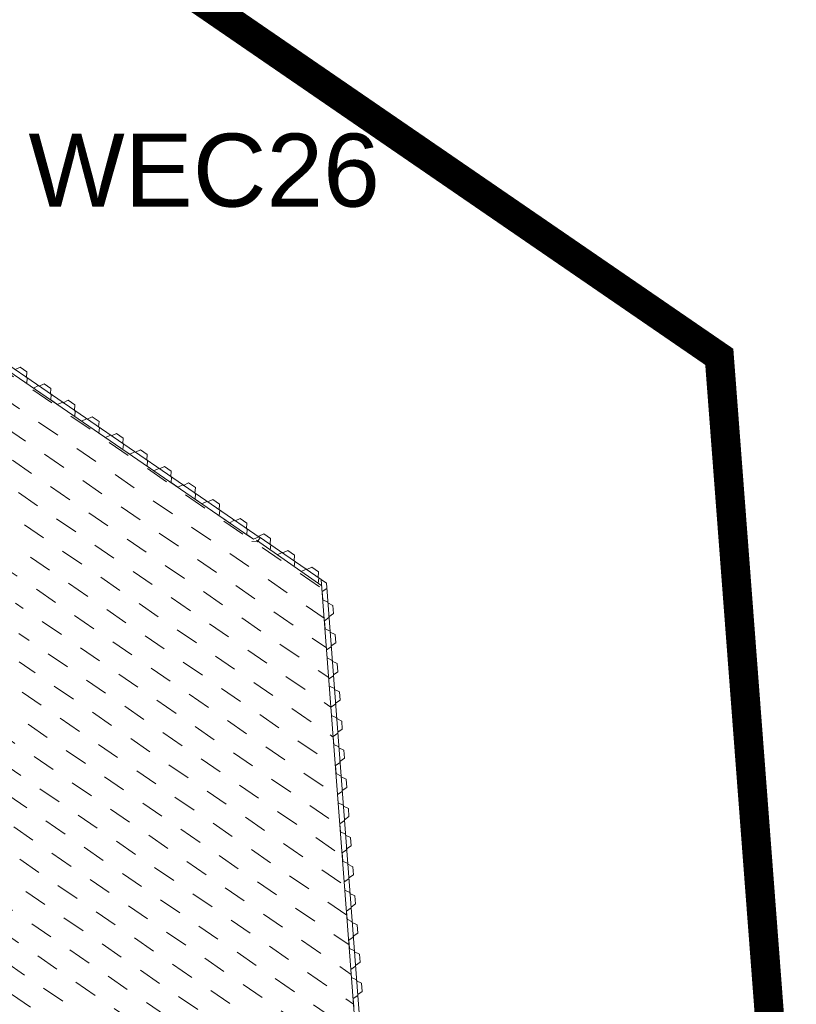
# Model space of a CAD drawing. Header units: metres. Extents: x 68442 to 71740, y 407111 to 411160.
# Tile 65 of 186: x 70699 to 70725, y 407393 to 407427. Entities that reach past the tile are written whole.
import ezdxf

# ---------------------------------------------------------------- set-up
doc = ezdxf.new("R2010")
doc.units = ezdxf.units.M
doc.linetypes.add('XX-CENTER', pattern=[8, 5, -1, 1, -1])
doc.layers.get('0').update_dxf_attribs({"lineweight": 0})
doc.layers.add('MACG_alg_werkgrens', color=3, linetype='XX-CENTER', lineweight=0)
doc.layers.add('MACG_n_inr_damwand', color=1, linetype='Continuous', lineweight=0, plot=False, transparency=0.8)
doc.layers.add('MACG_n_vhr_arc_preassembly_13.5', color=6, linetype='Continuous', lineweight=0, transparency=0.8)
doc.styles.add('Arial', font='arial.ttf')

msp = doc.modelspace()

# ---------------------------------------------------------------- hatches: boundary and pattern name
at = {"layer": 'MACG_n_vhr_arc_preassembly_13.5'}
h = msp.add_hatch(dxfattribs=at)
h.set_pattern_fill('DASH', color=256, scale=0.4999999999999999, angle=145.5135708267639)
h.set_pattern_definition([(145.5135708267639, (69982.3729599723, 409427.9198574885), (-1.103686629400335, -0.2048266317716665), [0.7937499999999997, -0.7937499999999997])])
edge = h.paths.add_edge_path()
edge.add_line((70695.93642448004, 407416.3149101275), (70709.10381242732, 407407.279246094))
edge.add_line((70709.10381242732, 407407.279246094), (70711.53425934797, 407375.3473718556))
edge.add_line((70711.53425934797, 407375.3473718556), (70692.85592628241, 407388.1496765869))
edge.add_line((70692.85592628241, 407388.1496765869), (70691.3582043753, 407385.9645271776))
edge.add_line((70691.3582043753, 407385.9645271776), (70689.31181224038, 407386.5164637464))
edge.add_line((70689.31181224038, 407386.5164637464), (70679.7706750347, 407393.0183889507))
edge.add_line((70679.7706750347, 407393.0183889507), (70682.00219253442, 407396.078744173))
edge.add_arc((70688.00000000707, 407404.9999999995), 10.75000000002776, 236.0868508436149, 415.5146087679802)
edge.add_line((70694.08660797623, 407413.8609087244), (70695.93642448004, 407416.3149101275))

# ---------------------------------------------------------------- linework, layer by layer
at = {"layer": 'MACG_alg_werkgrens', "ltscale": 10, "const_width": 1, "flags": 128}
msp.add_lwpolyline([(70449.75110675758, 408032.1633783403), (70449.75110675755, 408032.1633783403), (70437.26048521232, 408048.5572528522), (70414.44587033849, 408089.5122830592, -0.3740079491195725), (70400.2751223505, 408120.1932555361), (70381.12097562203, 408153.5326421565), (70372.26820272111, 408163.828134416), (70353.31811253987, 408204.8643820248), (70334.342093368, 408247.8170675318), (70308.21320106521, 408318.3969412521), (70297.48713468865, 408362.1681038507), (70288.88943451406, 408397.157071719), (70280.29064605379, 408432.1504684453), (70275.14318162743, 408459.9219435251), (70272.2676514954, 408479.5770818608), (70270.83632342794, 408507.8917170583), (70305.355600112, 408513.0465303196), (70308.93154252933, 408516.5280840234), (70286.13218470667, 408539.9455572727), (70289.5593152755, 408543.5007397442), (70271.34913274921, 408561.0550210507), (70272.8871239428, 408576.3558702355), (70305.69238196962, 408609.8626763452), (70303.11734974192, 408628.630869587), (70214.72886190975, 408626.4760833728, 0.4080166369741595), (70190.07242361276, 408599.7292228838), (70194.78208024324, 408539.542693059), (70180.57079415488, 408538.4306455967), (70173.02254888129, 408540.3201672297), (70162.75351299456, 408538.2492608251), (70123.20918804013, 408526.0587549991), (70117.39426621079, 408545.2623385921), (70096.49411893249, 408538.739595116), (70089.02535606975, 408536.4086630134), (70069.32629613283, 408530.2607678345), (70064.97024913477, 408530.2607678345), (70064.97024913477, 408530.2607678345), (70032.38618621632, 408502.9950407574), (70024.17786809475, 408496.5580130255), (70024.78257151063, 408494.3313443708), (70030.87327414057, 408475.1776058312), (70040.42376762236, 408478.2872595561), (70065.28792333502, 408399.0103102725, -0.1691891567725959), (70062.0264933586, 408359.7042912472), (70044.78462821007, 408334.6818010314), (70029.70755659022, 408312.800996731), (70025.15136123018, 408301.656749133), (70055.07869391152, 408289.6466874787), (70035.99033770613, 408242.0505468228), (69983.2055865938, 408225.9411914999), (69958.71626459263, 408190.4593330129), (69928.80971364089, 408147.1286108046), (69891.67128866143, 408088.6347437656), (69874.64430954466, 408051.7656010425), (69867.2066074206, 408035.6604716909), (69868.16571414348, 408034.5831561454), (69864.0029041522, 408016.6150950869), (69863.57335342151, 408003.3219932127), (69866.17064026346, 407986.3930651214), (69870.82333869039, 407973.5788945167), (69882.91845645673, 407954.8838963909), (69901.66460463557, 407941.3265500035), (69931.14259833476, 407921.2352215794), (69949.41731141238, 407947.8060080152), (69991.67407793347, 407918.7944963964), (69995.1381627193, 407873.290241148), (70296.88051777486, 407665.4229260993), (70317.09395003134, 407694.8507533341), (70359.37042756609, 407665.8257020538), (70362.8613115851, 407619.9694117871), (70630.24951106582, 407435.7683337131), (70660.42102212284, 407415.0030920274), (70680.43624065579, 407444.1423488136), (70722.7127250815, 407415.1172927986), (70726.16602174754, 407369.7547504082), (70746.39925749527, 407355.8294272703), (70860.01185092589, 407276.9704884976), (70923.64004013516, 407234.3389516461), (70930.5104106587, 407230.9367803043), (70942.35951445, 407225.0691664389), (70957.54767673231, 407221.5277558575), (70971.47139689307, 407218.2811741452), (70982.06287768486, 407217.8718223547), (70996.88600269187, 407217.2989210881), (71015.50683534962, 407220.0972002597), (71035.84313828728, 407226.7924908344, -0.7887954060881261), (71046.43386792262, 407275.7437750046), (71049.35235868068, 407277.9932507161), (71063.78109042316, 407306.5844286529), (71073.04640867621, 407323.9202346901), (71078.98607906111, 407335.0336115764), (71087.07517371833, 407350.1686530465), (71114.98088640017, 407403.7632056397), (71133.43641257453, 407394.2534076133), (71179.71403256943, 407483.0871223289), (71218.76709513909, 407558.8768306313), (71211.95859449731, 407562.3851275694), (71175.7283685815, 407577.3559038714), (71153.87343005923, 407584.7105484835), (71134.0260489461, 407590.4397925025), (71112.74362180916, 407597.5372811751), (71091.53068340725, 407605.7138318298), (71060.72380642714, 407614.3893594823, -0.09505046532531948), (71052.71617339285, 407619.8681444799), (71041.84495613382, 407625.0202977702), (70995.12877170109, 407648.7943905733), (70996.50650999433, 407651.40855385), (70889.07246311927, 407707.5680870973), (70786.37390005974, 407761.3273349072), (70748.98648092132, 407780.8212032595), (70719.81421827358, 407796.4042449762, -0.291353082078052), (70694.99764102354, 407808.6224554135), (70652.20813681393, 407834.4862569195), (70644.45371665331, 407840.4785463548), (70647.4079245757, 407845.652540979), (70642.7404464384, 407848.8108733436), (70629.04274281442, 407859.3464945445), (70617.42981923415, 407868.2786022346), (70606.96843393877, 407876.3250015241), (70598.63475945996, 407882.7348669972), (70585.64954915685, 407892.7224722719), (70579.80015498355, 407897.7450808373), (70571.58550420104, 407905.1730551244), (70565.00664071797, 407911.1218933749), (70557.9042961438, 407917.5440815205), (70552.79575541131, 407922.1634025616), (70546.41774176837, 407927.9306253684), (70536.50879281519, 407936.8906432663), (70533.55281725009, 407939.8856780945), (70527.42949635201, 407946.0899104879), (70518.81236445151, 407954.8209062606), (70511.8892848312, 407961.8354651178), (70505.06073812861, 407968.7542419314), (70496.2891799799, 407977.6417044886), (70489.38621941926, 407985.103766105), (70479.29453818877, 408002.8813538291), (70473.93067682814, 408010.0628518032), (70469.69425676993, 408015.7348556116), (70464.14947176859, 408023.1585863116), (70460.15701543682, 408028.4857620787), (70449.75110675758, 408032.1633783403)], format="xyb", dxfattribs=at)
at = {"layer": 'MACG_n_inr_damwand'}
for p, q in [((70684.06409204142, 407424.6697106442), (70706.99124364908, 407408.921472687)), ((70684.21092087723, 407424.3686788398), (70706.64494761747, 407408.958607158)), ((70698.60543404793, 407414.6811757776), (70698.77690442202, 407414.7630165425)), ((70698.77690442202, 407414.7630165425), (70699.00770012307, 407414.6044815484)), ((70699.00770012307, 407414.6044815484), (70698.9928411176, 407414.4150634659)), ((70698.9928411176, 407414.4150634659), (70699.00520517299, 407414.4065705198)), ((70699.0175692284, 407414.3980775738), (70699.00271022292, 407414.2086594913)), ((70699.00520517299, 407414.4065705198), (70699.0175692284, 407414.3980775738)), ((70699.00271022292, 407414.2086594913), (70699.23350592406, 407414.0501244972)), ((70699.23350592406, 407414.0501244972), (70699.40497629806, 407414.1319652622)), ((70699.40497629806, 407414.1319652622), (70699.42970440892, 407414.11497937)), ((70699.42970440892, 407414.11497937), (70699.60117478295, 407414.1968201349)), ((70699.60117478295, 407414.1968201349), (70699.83197048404, 407414.0382851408)), ((70699.83197048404, 407414.0382851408), (70699.8171114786, 407413.8488670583)), ((70699.8171114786, 407413.8488670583), (70699.829475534, 407413.8403741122)), ((70699.84183958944, 407413.8318811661), (70699.82698058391, 407413.6424630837)), ((70699.82698058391, 407413.6424630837), (70700.05777628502, 407413.4839280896)), ((70699.829475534, 407413.8403741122), (70699.84183958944, 407413.8318811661)), ((70700.25397476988, 407413.5487829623), (70700.42544514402, 407413.6306237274)), ((70700.42544514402, 407413.6306237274), (70700.65624084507, 407413.4720887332)), ((70700.05777628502, 407413.4839280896), (70700.22924665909, 407413.5657688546)), ((70700.22924665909, 407413.5657688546), (70700.25397476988, 407413.5487829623)), ((70700.65624084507, 407413.4720887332), (70700.6413818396, 407413.2826706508)), ((70700.6413818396, 407413.2826706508), (70700.65374589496, 407413.2741777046)), ((70700.66610995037, 407413.2656847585), (70700.65125094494, 407413.0762666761)), ((70700.65374589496, 407413.2741777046), (70700.66610995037, 407413.2656847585)), ((70700.65125094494, 407413.0762666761), (70700.88204664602, 407412.917731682)), ((70700.88204664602, 407412.917731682), (70701.05351702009, 407412.999572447)), ((70701.05351702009, 407412.999572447), (70701.07824513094, 407412.9825865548)), ((70701.07824513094, 407412.9825865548), (70701.24971550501, 407413.0644273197)), ((70701.24971550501, 407413.0644273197), (70701.48051120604, 407412.9058923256)), ((70701.48051120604, 407412.9058923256), (70701.46565220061, 407412.7164742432)), ((70701.46565220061, 407412.7164742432), (70701.47801625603, 407412.7079812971)), ((70701.49038031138, 407412.6994883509), (70701.47552130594, 407412.5100702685)), ((70701.47801625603, 407412.7079812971), (70701.49038031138, 407412.6994883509)), ((70701.47552130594, 407412.5100702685), (70701.70631700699, 407412.3515352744)), ((70701.70631700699, 407412.3515352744), (70701.8777873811, 407412.4333760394)), ((70701.8777873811, 407412.4333760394), (70701.90251549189, 407412.4163901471)), ((70701.90251549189, 407412.4163901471), (70702.07398586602, 407412.4982309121)), ((70702.07398586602, 407412.4982309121), (70702.30478156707, 407412.3396959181)), ((70702.30478156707, 407412.3396959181), (70702.2899225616, 407412.1502778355)), ((70702.2899225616, 407412.1502778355), (70702.30228661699, 407412.1417848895)), ((70702.31465067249, 407412.1332919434), (70702.29979166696, 407411.943873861)), ((70702.29979166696, 407411.943873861), (70702.53058736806, 407411.7853388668)), ((70702.30228661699, 407412.1417848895), (70702.31465067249, 407412.1332919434)), ((70702.72678585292, 407411.8501937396), (70702.89825622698, 407411.9320345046)), ((70702.89825622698, 407411.9320345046), (70703.12905192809, 407411.7734995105)), ((70702.53058736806, 407411.7853388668), (70702.70205774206, 407411.8671796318)), ((70702.70205774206, 407411.8671796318), (70702.72678585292, 407411.8501937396)), ((70703.12905192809, 407411.7734995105), (70703.11419292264, 407411.584081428)), ((70703.11419292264, 407411.584081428), (70703.12655697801, 407411.5755884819)), ((70703.13892103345, 407411.5670955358), (70703.12406202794, 407411.3776774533)), ((70703.12655697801, 407411.5755884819), (70703.13892103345, 407411.5670955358)), ((70703.12406202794, 407411.3776774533), (70703.35485772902, 407411.2191424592)), ((70703.35485772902, 407411.2191424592), (70703.5263281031, 407411.3009832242)), ((70703.5263281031, 407411.3009832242), (70703.55105621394, 407411.283997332)), ((70703.55105621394, 407411.283997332), (70703.722526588, 407411.365838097)), ((70703.722526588, 407411.365838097), (70703.95332228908, 407411.2073031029)), ((70703.95332228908, 407411.2073031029), (70703.93846328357, 407411.0178850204)), ((70703.93846328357, 407411.0178850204), (70703.950827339, 407411.0093920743)), ((70703.96319139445, 407411.0008991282), (70703.94833238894, 407410.8114810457)), ((70703.950827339, 407411.0093920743), (70703.96319139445, 407411.0008991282)), ((70703.94833238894, 407410.8114810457), (70704.17912809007, 407410.6529460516)), ((70704.17912809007, 407410.6529460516), (70704.3505984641, 407410.7347868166)), ((70704.3505984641, 407410.7347868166), (70704.37532657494, 407410.7178009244)), ((70704.37532657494, 407410.7178009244), (70704.54679694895, 407410.7996416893)), ((70704.54679694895, 407410.7996416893), (70704.77759265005, 407410.6411066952)), ((70704.77759265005, 407410.6411066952), (70704.7627336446, 407410.4516886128)), ((70704.7627336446, 407410.4516886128), (70704.77509770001, 407410.4431956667)), ((70704.78746175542, 407410.4347027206), (70704.77260274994, 407410.2452846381)), ((70704.77260274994, 407410.2452846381), (70705.00339845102, 407410.086749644)), ((70704.77509770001, 407410.4431956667), (70704.78746175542, 407410.4347027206)), ((70705.1995969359, 407410.1516045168), (70705.37106730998, 407410.2334452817)), ((70705.37106730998, 407410.2334452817), (70705.60186301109, 407410.0749102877)), ((70705.00339845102, 407410.086749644), (70705.1748688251, 407410.168590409)), ((70705.1748688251, 407410.168590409), (70705.1995969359, 407410.1516045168)), ((70705.60186301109, 407410.0749102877), (70705.58700400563, 407409.8854922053)), ((70705.58700400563, 407409.8854922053), (70705.59936806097, 407409.8769992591)), ((70705.61173211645, 407409.868506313), (70705.59687311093, 407409.6790882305)), ((70705.59936806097, 407409.8769992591), (70705.61173211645, 407409.868506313)), ((70705.71348451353, 407409.5989915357), (70705.94428021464, 407409.4404565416)), ((70706.14047869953, 407409.5053114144), (70706.31194907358, 407409.5871521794)), ((70706.31194907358, 407409.5871521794), (70706.54274477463, 407409.4286171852)), ((70705.94428021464, 407409.4404565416), (70706.1157505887, 407409.5222973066)), ((70706.1157505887, 407409.5222973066), (70706.14047869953, 407409.5053114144)), ((70706.54274477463, 407409.4286171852), (70706.52788576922, 407409.2391991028)), ((70706.52788576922, 407409.2391991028), (70706.54024982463, 407409.2307061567)), ((70706.55261388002, 407409.2222132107), (70706.53775487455, 407409.0327951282)), ((70706.54024982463, 407409.2307061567), (70706.55261388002, 407409.2222132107)), ((70706.53775487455, 407409.0327951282), (70706.76855057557, 407408.874260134)), ((70706.76845571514, 407408.8741078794), (70706.94462218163, 407408.9534961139)), ((70706.89837655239, 407408.786271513), (70706.99124364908, 407408.921472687)), ((70706.94462218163, 407408.9534961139), (70706.99124364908, 407408.921472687)), ((70707.1197580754, 407409.0580016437), (70706.94787445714, 407408.9770323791)), ((70709.26199074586, 407407.3700166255), (70706.96685629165, 407408.9577382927)), ((70707.34974602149, 407408.8982970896), (70707.1197580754, 407409.0580016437)), ((70707.33392565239, 407408.7089568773), (70707.34974602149, 407408.8982970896)), ((70706.70895845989, 407408.8011303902), (70706.89837655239, 407408.786271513)), ((70709.10381242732, 407407.279246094), (70706.86727188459, 407408.8392731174)), ((70707.35856721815, 407408.6918456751), (70707.33392565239, 407408.7089568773)), ((70707.34274684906, 407408.502505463), (70707.35856721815, 407408.6918456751)), ((70707.74461841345, 407408.4237701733), (70707.57273479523, 407408.3428009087)), ((70707.7569391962, 407408.4152145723), (70707.74461841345, 407408.4237701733)), ((70707.76925997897, 407408.4066589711), (70707.7569391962, 407408.4152145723)), ((70707.94114359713, 407408.4876282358), (70707.76925997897, 407408.4066589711)), ((70708.17113154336, 407408.3279236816), (70707.94114359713, 407408.4876282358)), ((70708.15531117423, 407408.1385834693), (70708.17113154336, 407408.3279236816)), ((70708.17995274, 407408.1214722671), (70708.15531117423, 407408.1385834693)), ((70708.16413237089, 407407.9321320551), (70708.17995274, 407408.1214722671)), ((70708.76252911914, 407407.9172548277), (70708.59064550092, 407407.8362855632)), ((70708.9925170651, 407407.7575502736), (70708.76252911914, 407407.9172548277)), ((70708.56600393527, 407407.8533967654), (70708.39412031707, 407407.7724275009)), ((70708.578324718, 407407.8448411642), (70708.56600393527, 407407.8533967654)), ((70708.59064550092, 407407.8362855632), (70708.578324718, 407407.8448411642)), ((70708.97669669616, 407407.5682100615), (70708.9925170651, 407407.7575502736)), ((70708.98551789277, 407407.3617586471), (70709.00133826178, 407407.5510988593)), ((70709.11872562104, 407407.084006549), (70709.27558764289, 407407.1912180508)), ((70711.73171274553, 407374.9277217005), (70709.26199074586, 407407.3700166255)), ((70709.27558764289, 407407.1912180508), (70709.27331129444, 407407.2211315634)), ((70709.1399715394, 407406.8048137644), (70709.11872562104, 407407.084006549)), ((70709.3112504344, 407406.7225730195), (70709.1399715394, 407406.8048137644)), ((70709.31238860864, 407406.7076162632), (70709.3112504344, 407406.7225730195)), ((70709.31352678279, 407406.6926595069), (70709.31238860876, 407406.7076162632)), ((70709.48480567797, 407406.6104187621), (70709.31352678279, 407406.6926595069)), ((70709.50605159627, 407406.3312259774), (70709.48480567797, 407406.6104187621)), ((70709.19460390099, 407406.0868894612), (70709.35146592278, 407406.194100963)), ((70709.34918957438, 407406.2240144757), (70709.50605159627, 407406.3312259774)), ((70709.35146592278, 407406.194100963), (70709.34918957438, 407406.2240144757)), ((70709.21584981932, 407405.8076966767), (70709.19460390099, 407406.0868894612)), ((70709.38712871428, 407405.7254559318), (70709.21584981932, 407405.8076966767)), ((70709.38826688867, 407405.7104991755), (70709.38712871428, 407405.7254559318)), ((70709.38940506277, 407405.6955424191), (70709.38826688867, 407405.7104991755)), ((70709.5606839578, 407405.6133016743), (70709.38940506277, 407405.6955424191)), ((70709.5819298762, 407405.3341088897), (70709.5606839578, 407405.6133016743)), ((70709.27048218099, 407405.0897723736), (70709.42734420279, 407405.1969838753)), ((70709.42506785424, 407405.2268973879), (70709.5819298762, 407405.3341088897)), ((70709.42734420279, 407405.1969838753), (70709.42506785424, 407405.2268973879)), ((70709.29172809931, 407404.8105795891), (70709.27048218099, 407405.0897723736)), ((70709.46300699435, 407404.7283388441), (70709.29172809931, 407404.8105795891)), ((70709.46414516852, 407404.7133820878), (70709.46300699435, 407404.7283388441)), ((70709.46528334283, 407404.6984253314), (70709.46414516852, 407404.7133820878)), ((70709.63656223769, 407404.6161845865), (70709.46528334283, 407404.6984253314)), ((70709.65780815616, 407404.336991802), (70709.63656223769, 407404.6161845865)), ((70709.346360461, 407404.0926552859), (70709.50322248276, 407404.1998667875)), ((70709.50094613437, 407404.2297803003), (70709.65780815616, 407404.336991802)), ((70709.50322248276, 407404.1998667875), (70709.50094613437, 407404.2297803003)), ((70709.36577787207, 407403.8431312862), (70709.53706150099, 407403.760900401)), ((70709.71063123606, 407403.6487567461), (70709.53935234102, 407403.7309974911)), ((70709.73187715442, 407403.3695639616), (70709.71063123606, 407403.6487567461)), ((70709.42042945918, 407403.1252274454), (70709.57729148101, 407403.2324389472)), ((70709.5750151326, 407403.2623524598), (70709.73187715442, 407403.3695639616)), ((70709.57729148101, 407403.2324389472), (70709.5750151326, 407403.2623524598)), ((70709.44167537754, 407402.8460346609), (70709.42042945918, 407403.1252274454)), ((70709.61295427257, 407402.7637939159), (70709.44167537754, 407402.8460346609)), ((70709.61409244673, 407402.7488371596), (70709.61295427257, 407402.7637939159)), ((70709.61523062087, 407402.7338804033), (70709.61409244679, 407402.7488371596)), ((70709.786509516, 407402.6516396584), (70709.61523062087, 407402.7338804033)), ((70709.80775543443, 407402.3724468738), (70709.786509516, 407402.6516396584)), ((70709.49630773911, 407402.1281103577), (70709.65316976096, 407402.2353218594)), ((70709.5175536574, 407401.8489175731), (70709.49630773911, 407402.1281103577)), ((70709.6508934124, 407402.265235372), (70709.80775543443, 407402.3724468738)), ((70709.65316976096, 407402.2353218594), (70709.6508934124, 407402.265235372)), ((70709.68883255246, 407401.7666768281), (70709.5175536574, 407401.8489175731)), ((70709.6899707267, 407401.7517200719), (70709.68883255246, 407401.7666768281)), ((70709.69110890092, 407401.7367633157), (70709.6899707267, 407401.7517200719)), ((70709.86238779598, 407401.6545225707), (70709.69110890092, 407401.7367633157)), ((70709.88363371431, 407401.3753297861), (70709.86238779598, 407401.6545225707)), ((70709.57218601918, 407401.13099327), (70709.72904804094, 407401.2382047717)), ((70709.5934319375, 407400.8518004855), (70709.57218601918, 407401.13099327)), ((70709.72677169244, 407401.2681182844), (70709.88363371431, 407401.3753297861)), ((70709.72904804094, 407401.2382047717), (70709.72677169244, 407401.2681182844)), ((70709.76471083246, 407400.7695597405), (70709.5934319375, 407400.8518004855)), ((70709.76584900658, 407400.7546029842), (70709.76471083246, 407400.7695597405)), ((70709.76698718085, 407400.7396462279), (70709.76584900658, 407400.7546029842)), ((70709.93826607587, 407400.6574054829), (70709.76698718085, 407400.7396462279)), ((70709.95951199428, 407400.3782126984), (70709.93826607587, 407400.6574054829)), ((70709.648064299, 407400.1338761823), (70709.80492632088, 407400.241087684)), ((70709.66931021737, 407399.8546833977), (70709.648064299, 407400.1338761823)), ((70709.80264997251, 407400.2710011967), (70709.95951199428, 407400.3782126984)), ((70709.80492632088, 407400.241087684), (70709.80264997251, 407400.2710011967)), ((70709.84058911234, 407399.7724426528), (70709.66931021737, 407399.8546833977)), ((70709.84172728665, 407399.7574858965), (70709.84058911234, 407399.7724426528)), ((70709.84286546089, 407399.7425291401), (70709.84172728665, 407399.7574858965)), ((70710.01414435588, 407399.6602883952), (70709.84286546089, 407399.7425291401)), ((70710.0353902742, 407399.3810956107), (70710.01414435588, 407399.6602883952)), ((70709.72394257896, 407399.1367590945), (70709.88080460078, 407399.2439705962)), ((70709.74518849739, 407398.85756631), (70709.72394257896, 407399.1367590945)), ((70709.87852825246, 407399.2738841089), (70710.0353902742, 407399.3810956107)), ((70709.88080460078, 407399.2439705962), (70709.87852825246, 407399.2738841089)), ((70709.91646739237, 407398.7753255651), (70709.74518849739, 407398.85756631)), ((70709.9176055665, 407398.7603688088), (70709.91646739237, 407398.7753255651)), ((70709.9187437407, 407398.7454120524), (70709.9176055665, 407398.7603688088)), ((70710.09002263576, 407398.6631713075), (70709.9187437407, 407398.7454120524)), ((70710.11126855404, 407398.383978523), (70710.09002263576, 407398.6631713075)), ((70709.79982085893, 407398.1396420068), (70709.95668288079, 407398.2468535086)), ((70709.82106677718, 407397.8604492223), (70709.79982085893, 407398.1396420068)), ((70709.95440653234, 407398.2767670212), (70710.11126855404, 407398.383978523)), ((70709.95668288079, 407398.2468535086), (70709.95440653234, 407398.2767670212)), ((70709.99234567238, 407397.7782084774), (70709.82106677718, 407397.8604492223)), ((70709.99348384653, 407397.763251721), (70709.99234567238, 407397.7782084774)), ((70709.99462202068, 407397.7482949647), (70709.99348384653, 407397.763251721)), ((70710.1659009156, 407397.6660542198), (70709.99462202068, 407397.7482949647)), ((70710.18714683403, 407397.3868614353), (70710.1659009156, 407397.6660542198)), ((70709.8756991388, 407397.1425249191), (70710.03256116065, 407397.2497364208)), ((70709.89694505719, 407396.8633321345), (70709.8756991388, 407397.1425249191)), ((70710.03028481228, 407397.2796499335), (70710.18714683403, 407397.3868614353)), ((70710.03256116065, 407397.2497364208), (70710.03028481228, 407397.2796499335)), ((70710.06822395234, 407396.7810913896), (70709.89694505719, 407396.8633321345)), ((70710.06936212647, 407396.7661346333), (70710.06822395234, 407396.7810913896)), ((70710.07050030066, 407396.751177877), (70710.06936212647, 407396.7661346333)), ((70710.24177919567, 407396.6689371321), (70710.07050030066, 407396.751177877)), ((70710.26302511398, 407396.3897443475), (70710.24177919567, 407396.6689371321)), ((70709.95157741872, 407396.1454078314), (70710.1084394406, 407396.2526193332)), ((70709.97282333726, 407395.8662150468), (70709.95157741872, 407396.1454078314)), ((70710.10616309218, 407396.2825328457), (70710.26302511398, 407396.3897443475)), ((70710.1084394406, 407396.2526193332), (70710.10616309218, 407396.2825328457)), ((70710.14410223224, 407395.7839743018), (70709.97282333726, 407395.8662150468)), ((70710.14524040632, 407395.7690175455), (70710.14410223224, 407395.7839743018)), ((70710.14637858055, 407395.7540607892), (70710.14524040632, 407395.7690175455)), ((70710.31765747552, 407395.6718200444), (70710.14637858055, 407395.7540607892)), ((70710.18204137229, 407395.2854157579), (70710.33890339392, 407395.3926272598)), ((70710.33890339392, 407395.3926272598), (70710.31765747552, 407395.6718200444)), ((70710.02745569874, 407395.1482907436), (70710.18431772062, 407395.2555022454)), ((70710.04870161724, 407394.869097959), (70710.02745569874, 407395.1482907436)), ((70710.18431772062, 407395.2555022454), (70710.18204137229, 407395.2854157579)), ((70710.21998051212, 407394.7868572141), (70710.04870161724, 407394.869097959)), ((70710.22111868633, 407394.7719004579), (70710.21998051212, 407394.7868572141)), ((70710.22225686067, 407394.7569437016), (70710.22111868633, 407394.7719004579)), ((70710.39353575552, 407394.6747029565), (70710.22225686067, 407394.7569437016)), ((70710.25791965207, 407394.2882986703), (70710.4147816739, 407394.3955101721)), ((70710.4147816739, 407394.3955101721), (70710.39353575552, 407394.6747029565)), ((70710.10333397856, 407394.1511736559), (70710.26019600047, 407394.2583851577)), ((70710.12457989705, 407393.8719808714), (70710.10333397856, 407394.1511736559)), ((70710.26019600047, 407394.2583851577), (70710.25791965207, 407394.2882986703)), ((70710.29585879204, 407393.7897401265), (70710.12457989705, 407393.8719808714)), ((70710.2969969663, 407393.7747833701), (70710.29585879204, 407393.7897401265)), ((70710.29813514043, 407393.7598266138), (70710.2969969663, 407393.7747833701)), ((70710.46941403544, 407393.6775858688), (70710.29813514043, 407393.7598266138)), ((70710.33379793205, 407393.2911815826), (70710.49065995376, 407393.3983930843)), ((70710.49065995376, 407393.3983930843), (70710.46941403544, 407393.6775858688)), ((70710.17921225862, 407393.1540565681), (70710.33607428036, 407393.2612680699)), ((70710.20045817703, 407392.8748637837), (70710.17921225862, 407393.1540565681)), ((70710.33607428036, 407393.2612680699), (70710.33379793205, 407393.2911815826))]:
    msp.add_line(p, q, dxfattribs=at)
at = {"layer": 'MACG_n_inr_damwand', "flags": 128}
msp.add_lwpolyline([(70709.08815940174, 407407.4846621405), (70711.41449467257, 407376.9209890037)], dxfattribs=at)

# ---------------------------------------------------------------- texts
at = {"style": 'Arial'}
msp.add_text('WEC26', height=2.5, dxfattribs=at).set_placement((70699.06386727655, 407420.2586859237))

doc.saveas('drawing.dxf')
